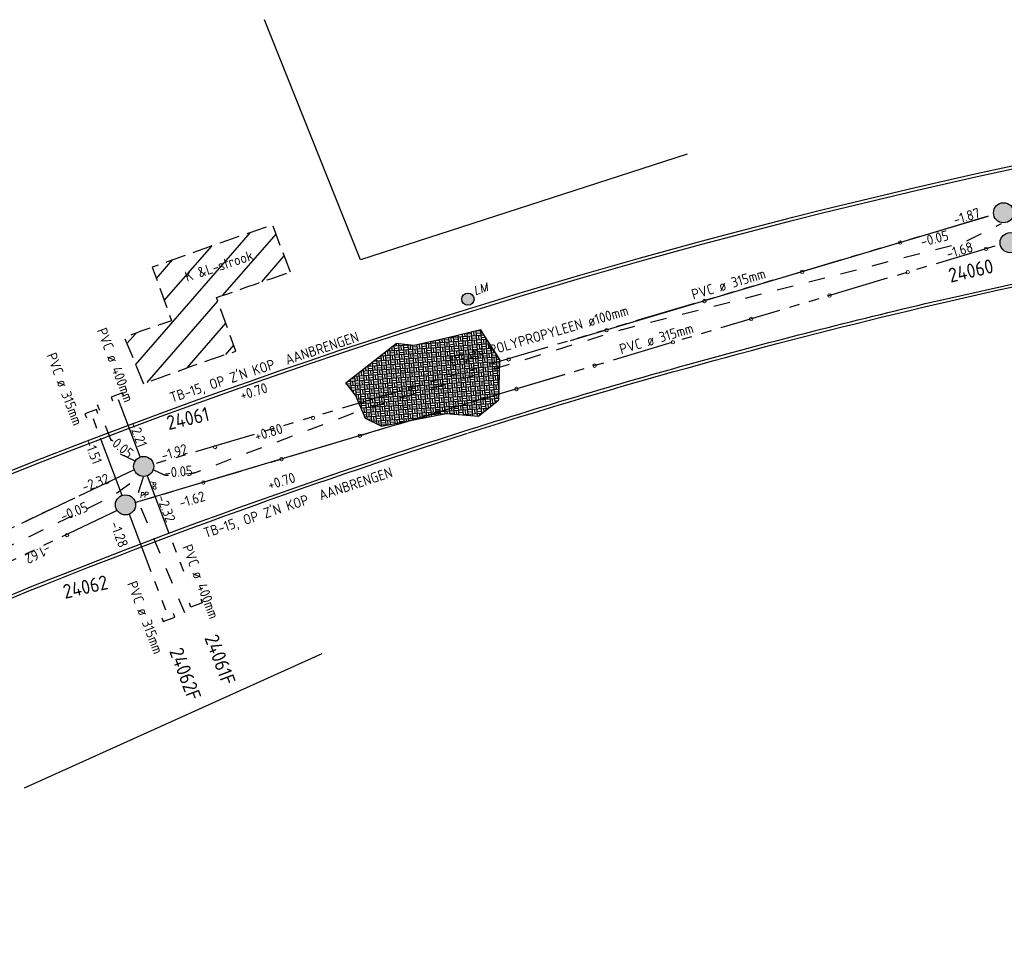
# Model space of a CAD drawing. Extents: x -410 to 7352, y -1401 to 655.
# Tile 14 of 185: x -225 to -177, y -282 to -236. Entities that reach past the tile are written whole.
import ezdxf

# ---------------------------------------------------------------- set-up
doc = ezdxf.new("R2010")
doc.units = 0
doc.header["$MEASUREMENT"] = 0
for name, pattern in [('DGN Style 3', [1.4, 1, -0.4]), ('DRAIN streng', [1.6, 0.8, -0.8]), ('DWA streng', [5.5, 3, -0.5, 0.5, -0.5, 0.5, -0.5]), ('VRWA streng', [7.5, 3, -0.5, 0.5, -0.5, 0.5, -0.5, 0.5, -0.5, 0.5, -0.5])]:
    doc.linetypes.add(name, pattern=pattern)
for name, color, linetype in [('ALG werkgrens', 7, 'Continuous'), ('NUTS aanbr MEUBILAIR', 1, 'Continuous'), ('NUTS aanbr tekst', 7, 'Continuous'), ('NUTS aanbr trace', 7, 'DGN Style 3'), ('RIO aanbr ALG inlaat', 7, 'Continuous'), ('RIO aanbr DRAIN streng', 5, 'DRAIN streng'), ('RIO aanbr DWA BOB en stroomrichting', 30, 'Continuous'), ('RIO aanbr DWA putnummer', 30, 'Continuous'), ('RIO aanbr DWA putten', 30, 'Continuous'), ('RIO aanbr DWA streng', 30, 'DWA streng'), ('RIO aanbr DWA strenggegevens', 30, 'Continuous'), ('RIO aanbr VRWA BOB en stroomrichting', 4, 'Continuous'), ('RIO aanbr VRWA putnummer', 4, 'Continuous'), ('RIO aanbr VRWA putten en uitstroombakken', 4, 'Continuous'), ('RIO aanbr VRWA streng', 4, 'VRWA streng'), ('RIO aanbr VRWA strenggegevens', 4, 'Continuous'), ('VERH aanbr arcering', 252, 'Continuous'), ('VERH aanbr tekst hoogtemaat', 5, 'Continuous'), ('VERH aanbr tekst kantopsluiting', 5, 'Continuous'), ('VERH aanbr trottoirband', 2, 'Continuous')]:
    doc.layers.add(name, color=color, linetype=linetype)
doc.layers.add('ALG_viewport', color=7, linetype='Continuous', plot=False)
doc.layers.add('VERH aanbr arcering lijnen', color=3, linetype='Continuous', plot=False)
doc.styles.add('nuts tekst K+L trace bij arcering', font='isocp.shx', dxfattribs={"height": 0.0025})
doc.styles.add('rio BOB 2 mm', font='isocp.shx', dxfattribs={"height": 0.0025})
doc.styles.add('rio putnummer 3.5 mm', font='isocp.shx', dxfattribs={"height": 0.0035})
doc.styles.add('rio tekst strenggegevens 2 mm', font='isocp.shx', dxfattribs={"height": 0.0025})
doc.styles.add('Style-ENGINEERING I 0.20944', font='txt.shx', dxfattribs={"oblique": 12})
doc.styles.add('verh hoogtemaat 2 mm', font='isocp.shx', dxfattribs={"height": 0.0025})
doc.styles.add('verh kantopsluiting 2 mm', font='isocp.shx', dxfattribs={"height": 0.0025})

# ---------------------------------------------------------------- blocks, each defined once
blk = doc.blocks.new('POLYESTERPUT')
at = {"layer": 'RIO aanbr DWA putten'}
blk.add_hatch(color=256, dxfattribs=at).paths.add_polyline_path([(-0.493, 0.001, 1), (0.493, -0.001, 1)])
blk.add_circle((0, 0), 0.493, dxfattribs=at)
at = {"layer": 'RIO aanbr DWA putten', "style": 'Style-ENGINEERING I 0.20944', "oblique": 12, "width": 0.88}
blk.add_text('PP', height=0.25, rotation=359.8963, dxfattribs=at).set_placement((0.737, 0.298))
blk = doc.blocks.new('POLYESTERPUT_1')
at = {"layer": 'RIO aanbr VRWA putten en uitstroombakken'}
blk.add_hatch(color=256, dxfattribs=at).paths.add_polyline_path([(-0.493, 0.001, 1), (0.493, -0.001, 1)])
blk.add_circle((0, 0), 0.493, dxfattribs=at)
at = {"layer": 'RIO aanbr VRWA putten en uitstroombakken', "style": 'Style-ENGINEERING I 0.20944', "oblique": 12, "width": 0.88}
blk.add_text('PP', height=0.25, rotation=359.8963, dxfattribs=at).set_placement((0.737, 0.298))
blk = doc.blocks.new('LICHTMAST AANBR')
at = {"layer": 'NUTS aanbr MEUBILAIR'}
blk.add_hatch(color=256, dxfattribs=at).paths.add_polyline_path([(-0.3, 0, 1), (0.3, 0, 1)])
blk.add_circle((0, 0), 0.3, dxfattribs=at)
at = {"layer": 'NUTS aanbr MEUBILAIR', "style": 'Style-ENGINEERING I 0.20944', "oblique": 12}
blk.add_text('LM', height=0.4125, rotation=359.8963, dxfattribs=at).set_placement((0.388, 0.081))
blk = doc.blocks.new('INLAAT')
at = {"color": 0, "linetype": 'ByBlock', "lineweight": -2}
blk.add_circle((0, 0), 0.0838, dxfattribs=at)
blk = doc.blocks.new('A$C1E1F0ED6')
at = {"layer": 'NUTS aanbr trace'}
h = blk.add_hatch(dxfattribs=at)
h.set_pattern_fill('_USER', color=256, style=0)
h.set_pattern_definition([(49.0282, (168.8037, 18.2499), (-0.755033, 0.655687), [])])
h.paths.add_polyline_path([(70.61, -4.68), (69.737, -2.378, 0.00499), (63.848, -4.441), (64.788, -7.061, 0.010537), (62.484, -7.882), (63.414, -10.16, -0.012509), (67.937, -8.553), (66.996, -5.929, -0.003083)])
at = {"layer": 'VERH aanbr arcering'}
h = blk.add_hatch(dxfattribs=at)
h.set_pattern_fill('BLOKVR', color=256, style=0)
h.set_pattern_definition([(184.028, (78.363, -8.3736), (-1.4415, 1.25183), [1.3485, -0.0015]), (94.028, (78.363, -8.3736), (-1.25183, -1.4415), []), (184.028, (78.3473, -8.1491), (-1.4415, 1.25183), [1.3485, -0.0015]), (184.028, (78.3314, -7.9247), (-1.4415, 1.25183), [1.3485, -0.0015]), (184.028, (78.3156, -7.7003), (-1.4415, 1.25183), [1.344, -0.006]), (184.028, (78.2998, -7.4758), (-1.4415, 1.25183), [1.3485, -0.0015]), (184.028, (78.284, -7.2514), (-1.4415, 1.25183), [1.348, -0.002]), (94.028, (78.1386, -8.3894), (-1.25183, -1.4415), [1.346, -0.004]), (94.028, (77.9142, -8.4052), (-1.25183, -1.4415), []), (94.028, (77.6897, -8.421), (-1.25183, -1.4415), []), (94.028, (77.4653, -8.4368), (-1.25183, -1.4415), []), (94.028, (77.2408, -8.4526), (-1.25183, -1.4415), []), (94.028, (78.2508, -8.3815), (-1.25183, -1.4415), [0.225, -1.125]), (184.028, (78.1307, -8.2777), (-1.4415, 1.25183), [0.2255, -1.1245]), (94.028, (78.2192, -7.9326), (-1.25183, -1.4415), [0.225, -1.125]), (94.028, (78.1881, -7.4837), (-1.25183, -1.4415), [0.225, -1.125]), (94.028, (77.802, -8.4131), (-1.25183, -1.4415), [0.225, -1.125]), (94.028, (77.7703, -7.9642), (-1.25183, -1.4415), [0.225, -1.125]), (94.028, (77.7387, -7.5153), (-1.25183, -1.4415), [0.225, -1.125]), (94.028, (77.353, -8.4447), (-1.25183, -1.4415), [0.225, -1.125]), (94.028, (77.3214, -7.9958), (-1.25183, -1.4415), [0.225, -1.125]), (94.028, (77.2898, -7.547), (-1.25183, -1.4415), [0.225, -1.125]), (189.2227, (78.09913, -7.82878), (-1.346665, -0.094835), [0.225, -14.68624]), (184.028, (78.0675, -7.3799), (-1.4415, 1.25183), [0.225, -1.125]), (184.028, (77.6819, -8.3093), (-1.4415, 1.25183), [0.2245, -1.1255]), (184.028, (77.6502, -7.8604), (-1.4415, 1.25183), [0.225, -1.125]), (184.028, (77.6186, -7.4115), (-1.4415, 1.25183), [0.225, -1.125]), (184.028, (77.233, -8.3414), (-1.4415, 1.25183), [0.225, -1.125]), (184.028, (77.2014, -7.892), (-1.4415, 1.25183), [0.225, -1.125]), (184.028, (77.1697, -7.4431), (-1.4415, 1.25183), [0.225, -1.125]), (94.028, (78.0106, -8.1733), (-1.25183, -1.4415), [0.2255, -1.1245]), (184.028, (78.3394, -8.0374), (-1.4415, 1.25183), [0.225, -1.125]), (184.028, (78.3078, -7.5885), (-1.4415, 1.25183), [0.225, -1.125]), (184.028, (78.2762, -7.1396), (-1.4415, 1.25183), [0.225, -1.125]), (184.028, (77.8905, -8.069), (-1.4415, 1.25183), [0.225, -1.125]), (184.028, (77.8584, -7.6202), (-1.4415, 1.25183), [0.2245, -1.1255]), (184.028, (77.8273, -7.1718), (-1.4415, 1.25183), [0.225, -1.125]), (184.028, (77.4416, -8.1006), (-1.4415, 1.25183), [0.225, -1.125]), (184.028, (77.41, -7.6518), (-1.4415, 1.25183), [0.2255, -1.1245]), (184.028, (77.3784, -7.2029), (-1.4415, 1.25183), [0.225, -1.125]), (94.028, (77.979, -7.724), (-1.25183, -1.4415), [0.2245, -1.1255]), (94.028, (77.9474, -7.2751), (-1.25183, -1.4415), [0.225, -1.125]), (94.028, (77.5617, -8.2045), (-1.25183, -1.4415), [0.225, -1.125]), (94.028, (77.5301, -7.7556), (-1.25183, -1.4415), [0.225, -1.125]), (94.028, (77.4985, -7.3067), (-1.25183, -1.4415), [0.225, -1.125]), (94.028, (77.1128, -8.2361), (-1.25183, -1.4415), [0.225, -1.125]), (94.028, (77.0812, -7.7872), (-1.25183, -1.4415), [0.225, -1.125]), (94.028, (77.0496, -7.3383), (-1.25183, -1.4415), [0.225, -1.125])])
h.paths.add_polyline_path([(76.677, -8.283), (75.771, -8.173), (75.78, -8.202), (73.319, -10.129), (73.808, -10.754), (74.266, -11.838), (75.076, -12.23), (76.658, -11.92), (78.24, -11.61), (79.826, -11.741), (80.821, -10.942), (80.869, -8.97), (80.114, -7.804), (79.925, -7.513), (78.31, -7.896), (77.674, -8.046)])
at = {"layer": 'ALG werkgrens', "ltscale": 0.2}
blk.add_line((57.584, -29.942), (72.163, -23.358), dxfattribs=at)
at = {"layer": 'ALG werkgrens', "ltscale": 0.2, "flags": 128}
blk.add_lwpolyline([(90.035, 1.097), (74.045, -4.076), (69.342, 7.682)], dxfattribs=at)
at = {"layer": 'NUTS aanbr trace', "flags": 128}
blk.add_lwpolyline([(70.61, -4.68), (69.737, -2.378, 0.00499), (63.848, -4.441), (64.788, -7.061, 0.010537), (62.484, -7.882), (63.414, -10.16, -0.012509), (67.937, -8.553), (66.996, -5.929, -0.003083)], format="xyb", close=True, dxfattribs=at)
at = {"layer": 'RIO aanbr DRAIN streng', "flags": 128}
for points in [[(63.902, -14.36), (64.37, -14.581, 0.132703), (64.627, -14.627), (65.832, -14.521, 0.068217), (65.965, -14.491), (74.216, -11.389, -0.015174), (74.245, -11.379), (86.843, -7.496, -0.012244), (86.866, -7.489), (103.593, -3.218, -0.013427), (103.62, -3.212), (105.428, -2.294)], [(63.007, -13.936), (62.218, -13.559, -0.193448), (61.966, -13.285), (61.17, -11.178)], [(17.34, -36.431), (18.356, -36.343, 0.114985), (18.572, -36.272), (23.525, -33.274), (28.726, -30.503, -0.004825), (28.735, -30.499), (37.106, -26.245), (52.024, -19.543, -0.061788), (52.141, -19.506), (54.115, -19.157), (56.268, -18.383), (61.784, -15.718, 0.042863), (61.857, -15.675), (63.251, -14.677)]]:
    blk.add_lwpolyline(points, format="xyb", dxfattribs=at)
blk.add_lwpolyline([(63.406, -14.726), (63.077, -15.705), (65.42, -21.361)], dxfattribs=at)
at = {"layer": 'RIO aanbr DWA BOB en stroomrichting', "linetype": 'Continuous'}
blk.add_line((84.04, -9.701), (62.981, -15.99), dxfattribs=at)
at = {"layer": 'RIO aanbr DWA streng'}
for p, q in [((105.099, -3.412), (63.115, -15.949)), ((62.375, -15.616), (60.829, -11.519)), ((62.124, -16.354), (16.689, -38.045)), ((62.723, -16.537), (64.669, -21.69))]:
    blk.add_line(p, q, dxfattribs=at)
at = {"layer": 'RIO aanbr DWA streng', "flags": 128}
for points in [[(61.181, -11.599), (61.11, -11.412), (60.549, -11.625), (60.62, -11.812)], [(64.317, -21.609), (64.388, -21.796), (64.949, -21.583), (64.879, -21.396)]]:
    blk.add_lwpolyline(points, dxfattribs=at)
at = {"layer": 'RIO aanbr VRWA BOB en stroomrichting', "linetype": 'Continuous'}
for p, q in [((84.324, -8.026), (104.776, -1.946)), ((57.457, -16.975), (60.054, -15.735))]:
    blk.add_line(p, q, dxfattribs=at)
at = {"layer": 'RIO aanbr VRWA streng'}
for p, q in [((104.776, -1.946), (64.008, -14.067)), ((63.254, -13.737), (62.107, -10.699)), ((62.963, -14.363), (54.908, -18.189)), ((63.602, -14.659), (65.555, -19.809))]:
    blk.add_line(p, q, dxfattribs=at)
at = {"layer": 'RIO aanbr VRWA streng', "flags": 128}
for points in [[(62.459, -10.78), (62.388, -10.593), (61.827, -10.805), (61.898, -10.992)], [(66.223, -20.689), (66.294, -20.876), (65.733, -21.089), (65.662, -20.902)]]:
    blk.add_lwpolyline(points, dxfattribs=at)
at = {"layer": 'VERH aanbr arcering lijnen', "flags": 128}
blk.add_lwpolyline([(75.78, -8.202), (73.319, -10.129), (73.808, -10.754), (74.266, -11.838), (75.076, -12.23), (76.658, -11.92), (78.24, -11.61), (78.24, -11.61), (79.826, -11.741), (80.821, -10.942), (80.869, -8.97), (80.114, -7.804), (79.925, -7.513), (78.31, -7.896), (77.674, -8.046), (76.677, -8.283), (75.771, -8.173)], close=True, dxfattribs=at)
at = {"layer": 'VERH aanbr trottoirband'}
blk.add_line((102.436, -6.05), (108.253, -4.753), dxfattribs=at)
at = {"layer": 'VERH aanbr trottoirband', "extrusion": (0, 0, -1)}
for radius, start, end in [(311.576, 67.78963, 85.97193), (311.426, 67.78954, 85.97193), (305.776, 72.37342, 80.23972), (305.926, 75.74158, 76.86996), (305.926, 74.62091, 75.74158), (305.926, 73.49252, 74.62087), (305.926, 70.98961, 73.49252), (305.776, 67.64304, 72.36374), (305.926, 65.18426, 71.08126)]:
    blk.add_arc((-171.919, -303.981), radius, start, end, dxfattribs=at)
at = {"layer": 'NUTS aanbr MEUBILAIR', "rotation": 18.38466550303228}
blk.add_blockref('LICHTMAST AANBR', (79.303, -6.009), dxfattribs=at)
at = {"layer": 'RIO aanbr ALG inlaat', "lineweight": 13}
for p in [(100.457, -3.237), (104.669, -3.54), (95.666, -4.667), (100.836, -4.685), (97.003, -5.829), (90.876, -6.098), (93.17, -6.974), (86.085, -7.529), (89.338, -8.119), (81.294, -8.959), (85.505, -9.263), (76.503, -10.39), (81.672, -10.408), (77.839, -11.552), (71.712, -11.821), (74.007, -12.697), (66.921, -13.252), (70.174, -13.841), (66.341, -14.986), (59.671, -17.561)]:
    blk.add_blockref('INLAAT', p, dxfattribs=at)
at = {"layer": 'RIO aanbr DWA putten', "rotation": 4.028237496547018}
for p in [(105.847, -3.241), (62.535, -16.082)]:
    blk.add_blockref('POLYESTERPUT', p, dxfattribs=at)
at = {"layer": 'RIO aanbr VRWA putten en uitstroombakken'}
for p, rotation in [((105.525, -1.776), 4.028237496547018), ((63.427, -14.198), 272.917778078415)]:
    blk.add_blockref('POLYESTERPUT_1', p, dxfattribs=dict(at, rotation=rotation))
at = {"layer": 'NUTS aanbr tekst', "linetype": 'Continuous', "insert": (65.547, -5.161), "char_height": 0.5, "attachment_point": 7, "rotation": 18.2886, "line_spacing_factor": 0.84, "style": 'nuts tekst K+L trace bij arcering'}
blk.add_mtext('K &L-strook', dxfattribs=at)
at = {"layer": 'RIO aanbr DRAIN streng', "linetype": 'Continuous', "style": 'rio tekst strenggegevens 2 mm'}
blk.add_text('DRAIN POLYPROPYLEEN ø100mm', height=0.5, rotation=16.2971, dxfattribs=at).set_placement((78.522, -9.315))
at = {"layer": 'RIO aanbr DRAIN streng', "char_height": 0.5, "attachment_point": 7, "line_spacing_factor": 0.84, "style": 'rio BOB 2 mm'}
for s, insert, rotation in [('-0.05', (101.54, -3.449), 14.3245), ('\\W1.000000x;-0.05', (61.606, -12.949), 320.0074), ('-0.05', (64.468, -14.766), 4.9978), ('-0.05', (59.477, -16.9), 22.4547)]:
    blk.add_mtext(s, dxfattribs=dict(at, insert=insert, rotation=rotation))
at = {"layer": 'RIO aanbr DWA BOB en stroomrichting', "char_height": 0.5, "attachment_point": 7, "line_spacing_factor": 0.84, "style": 'rio BOB 2 mm'}
for s, insert, rotation in [('-1.68', (102.808, -4.044), 16.6272), ('-1.51', (60.51, -13.004), 290.6676), ('-1.62', (65.24, -16.243), 16.6272), ('-1.28', (61.76, -16.999), 290.6892), ('-1.62', (58.729, -17.981), 205.8649)]:
    blk.add_mtext(s, dxfattribs=dict(at, insert=insert, rotation=rotation))
at = {"layer": 'RIO aanbr DWA putnummer', "linetype": 'Continuous', "style": 'rio putnummer 3.5 mm'}
for s, rotation, p in [('24060', 13.03, (102.923, -5.202)), ('24062', 13.03, (59.572, -20.69)), ('24062F', 290.6892, (64.665, -23.244))]:
    blk.add_text(s, height=0.7, rotation=rotation, dxfattribs=at).set_placement(p)
at = {"layer": 'RIO aanbr DWA strenggegevens', "linetype": 'Continuous', "style": 'rio tekst strenggegevens 2 mm'}
for rotation, p in [(16.6272, (86.807, -8.711)), (290.6892, (58.661, -8.746)), (290.6892, (62.607, -19.934))]:
    blk.add_text('PVC ø 315mm', height=0.5, rotation=rotation, dxfattribs=at).set_placement(p)
at = {"layer": 'RIO aanbr VRWA BOB en stroomrichting', "char_height": 0.5, "attachment_point": 7, "line_spacing_factor": 0.84, "style": 'rio BOB 2 mm'}
for s, insert, rotation in [('\\W1.000000x;-1.87', (103.159, -2.375), 16.5572), ('-2.21', (62.696, -12.122), 290.6676), ('-1.92', (64.371, -13.929), 16.5572), ('-2.32', (60.505, -15.46), 19.8035), ('-2.32', (64.053, -15.707), 290.7636)]:
    blk.add_mtext(s, dxfattribs=dict(at, insert=insert, rotation=rotation))
at = {"layer": 'RIO aanbr VRWA putnummer', "linetype": 'Continuous', "style": 'rio putnummer 3.5 mm'}
for s, rotation, p in [('24061', 13.03, (64.645, -12.423)), ('24061F', 290.6892, (66.389, -22.593))]:
    blk.add_text(s, height=0.7, rotation=rotation, dxfattribs=at).set_placement(p)
at = {"layer": 'RIO aanbr VRWA strenggegevens', "linetype": 'Continuous', "style": 'rio tekst strenggegevens 2 mm'}
blk.add_text('PVC ø 315mm', height=0.5, rotation=16.5572, dxfattribs=at).set_placement((90.335, -6.031))
at = {"layer": 'RIO aanbr VRWA strenggegevens', "linetype": 'Continuous', "char_height": 0.5, "attachment_point": 7, "rotation": 290.7636, "line_spacing_factor": 0.84, "style": 'rio tekst strenggegevens 2 mm'}
for insert in [(61.125, -7.529), (65.304, -18.138)]:
    blk.add_mtext('PVC ø 400mm', dxfattribs=dict(at, insert=insert))
at = {"layer": 'VERH aanbr tekst hoogtemaat', "char_height": 0.5, "attachment_point": 7, "rotation": 17.242, "line_spacing_factor": 0.722892, "style": 'verh hoogtemaat 2 mm'}
for s, insert in [('+0.70', (68.232, -10.97)), ('+0.80', (68.95, -12.971)), ('+0.70', (69.595, -15.362))]:
    blk.add_mtext(s, dxfattribs=dict(at, insert=insert))
at = {"layer": 'VERH aanbr tekst kantopsluiting', "lineweight": 13, "char_height": 0.5, "attachment_point": 7, "rotation": 18.1483, "line_spacing_factor": 0.722892, "style": 'verh kantopsluiting 2 mm'}
for insert in [(64.844, -11.188), (66.495, -17.822)]:
    blk.add_mtext("TB-15, OP Z'N KOP  AANBRENGEN^J", dxfattribs=dict(at, insert=insert))

msp = doc.modelspace()

# ---------------------------------------------------------------- block references
at = {"layer": 'ALG_viewport'}
msp.add_blockref('A$C1E1F0ED6', (-282.391, -244.117), dxfattribs=at)

doc.saveas('drawing.dxf')
